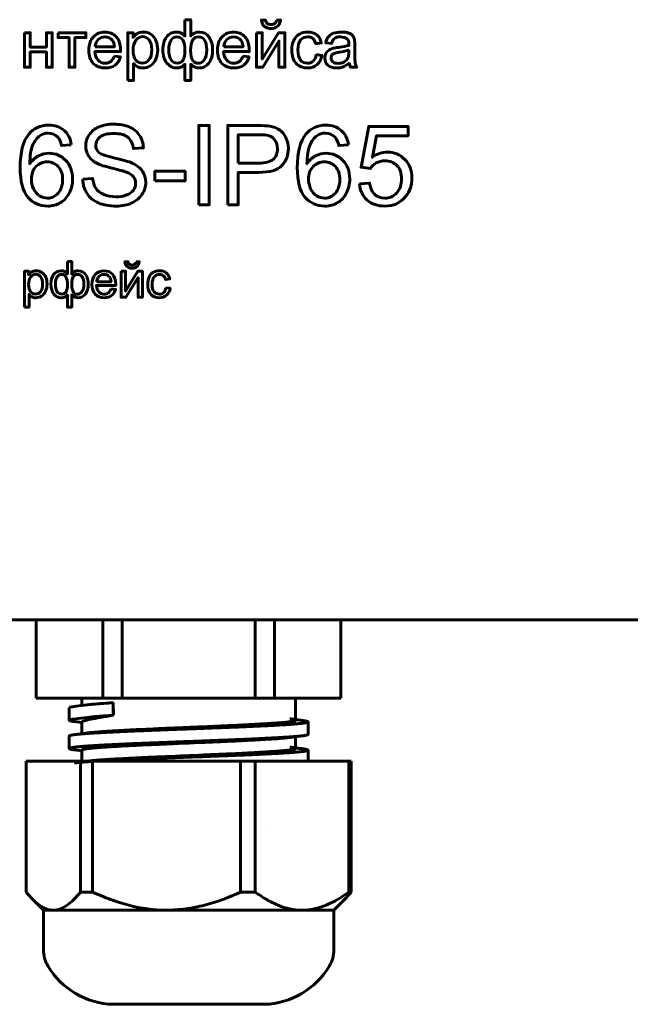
# Model space of a CAD drawing. Header units: millimetres. Extents: x -86 to 78, y -44 to 70.
# Tile 6 of 8: x 0 to 39, y -44 to 18. Entities that reach past the tile are written whole.
import ezdxf

# ---------------------------------------------------------------- set-up
doc = ezdxf.new("R2010")
doc.units = ezdxf.units.MM
doc.linetypes.add('K5LT_BASIC', pattern=[0])

msp = doc.modelspace()

# ---------------------------------------------------------------- linework, layer by layer
at = {"color": 150, "linetype": 'K5LT_BASIC', "lineweight": 60, "true_color": 0x0080ff}
for p, q in [((-55.67, -19.936), (47.33, -19.936)), ((1.13, -24.936), (1.13, -19.936)), ((5.374, -24.936), (5.374, -19.936)), ((6.586, -24.936), (6.586, -19.936)), ((15.073, -24.936), (15.073, -19.936)), ((16.286, -24.936), (16.286, -19.936)), ((20.529, -24.936), (20.529, -19.936)), ((4.03, -24.936), (1.13, -24.936)), ((4.03, -25.388), (4.03, -24.936)), ((5.374, -24.936), (4.03, -24.936)), ((5.374, -24.936), (6.586, -24.936)), ((15.073, -24.936), (6.586, -24.936)), ((15.073, -24.936), (16.286, -24.936)), ((20.529, -24.936), (16.286, -24.936)), ((17.63, -26.336), (17.63, -24.936)), ((3.23, -25.536), (3.23, -25.575)), ((3.23, -25.536), (3.23, -25.575)), ((3.23, -25.536), (3.23, -25.575)), ((3.23, -25.575), (3.23, -26.335)), ((3.23, -25.575), (3.23, -26.335)), ((4.03, -25.388), (4.011, -25.39)), ((4.518, -25.332), (4.03, -25.388)), ((6.019, -25.211), (6.015, -26.009)), ((6.019, -25.211), (6.036, -26.017)), ((6.015, -26.009), (6.036, -26.017)), ((3.563, -26.421), (4.03, -26.482)), ((4.03, -26.482), (4.03, -26.433)), ((4.03, -27.189), (4.03, -26.482)), ((18.43, -26.436), (18.43, -27.236)), ((3.23, -27.336), (3.23, -28.136)), ((4.03, -27.189), (3.563, -27.251)), ((4.397, -27.141), (4.03, -27.189)), ((17.63, -28.136), (17.63, -27.336)), ((3.563, -28.221), (4.03, -28.282)), ((4.03, -28.282), (4.03, -28.236)), ((18.43, -28.236), (18.43, -29.036)), ((4.03, -28.989), (4.03, -28.282)), ((3.935, -28.936), (0.482, -28.936)), ((0.482, -37.281), (0.482, -28.936)), ((3.935, -28.936), (4.715, -28.936)), ((3.935, -37.281), (3.935, -28.936)), ((4.715, -37.281), (4.715, -28.936)), ((14.131, -28.936), (4.715, -28.936)), ((14.131, -28.936), (15.063, -28.936)), ((14.131, -37.281), (14.131, -28.936)), ((21.025, -28.936), (15.063, -28.936)), ((15.063, -37.281), (15.063, -28.936)), ((21.025, -37.281), (21.025, -28.936)), ((21.025, -28.936), (21.177, -28.936)), ((21.177, -37.281), (21.177, -28.936)), ((15.691, -32.957), (15.691, -32.957)), ((1.58, -38.436), (0.905, -37.761)), ((20.08, -38.436), (20.755, -37.761)), ((1.58, -38.436), (1.58, -40.963)), ((2.209, -38.436), (1.58, -38.436)), ((9.423, -38.436), (2.209, -38.436)), ((18.044, -38.436), (9.423, -38.436)), ((20.08, -38.436), (18.044, -38.436)), ((20.08, -38.436), (20.08, -40.963)), ((6.03, -44.436), (15.63, -44.436))]:
    msp.add_line(p, q, dxfattribs=at)
for centre, radius, start, end in [((3.58, -40.963), 2, 180, 210.55775), ((18.08, -40.963), 2, 329.44225, 0), ((6.163, -39.437), 5, 210.55775, 268.47172), ((15.496, -39.437), 5, 271.52828, 329.44225)]:
    msp.add_arc(centre, radius, start, end, dxfattribs=at)
for centre, major_axis, start_param, end_param in [((8.768, -25.239), (-5.538, -0.297), 5.743401, 6.281233), ((8.768, -25.239), (-5.538, -0.297), -1.053414, -0.539784), ((8.81, -26.035), (-5.581, -0.3), 5.234984, 6.281233), ((8.81, -26.035), (-5.581, -0.3), 6.281233, 6.286447), ((8.818, -26.178), (-4.789, -0.257), -0.008787, -0.001961), ((8.818, -26.178), (-4.789, -0.257), 6.281224, 6.288069), ((8.818, -26.178), (-4.789, -0.257), -0.041494, -0.008787)]:
    msp.add_ellipse(centre, major_axis=major_axis, ratio=0.03637, start_param=start_param, end_param=end_param, dxfattribs=at)
for points, knots in [([(10.587, 18.312), (10.587, 18.312), (10.96, 18.312), (10.96, 18.312), (10.96, 17.263), (10.96, 17.263), (11.036, 17.351), (11.121, 17.416), (11.214, 17.46), (11.305, 17.503), (11.405, 17.525), (11.511, 17.525), (11.77, 17.525), (11.976, 17.416), (12.129, 17.2), (12.28, 16.983), (12.357, 16.711), (12.357, 16.382), (12.357, 16.039), (12.275, 15.763), (12.111, 15.552), (11.947, 15.341), (11.743, 15.235), (11.5, 15.235), (11.42, 15.235), (11.339, 15.248), (11.257, 15.272), (11.174, 15.297), (11.075, 15.365), (10.96, 15.475), (10.96, 15.475), (10.96, 14.439), (10.96, 14.439), (10.587, 14.439), (10.587, 14.439), (10.587, 15.475), (10.587, 15.475), (10.513, 15.395), (10.43, 15.335), (10.25, 15.255), (10.152, 15.235), (10.047, 15.235), (9.817, 15.235), (9.616, 15.336), (9.444, 15.537), (9.272, 15.739), (9.186, 16.027), (9.186, 16.403), (9.186, 16.721), (9.263, 16.987), (9.419, 17.202), (9.575, 17.417), (9.784, 17.525), (10.047, 17.525), (10.158, 17.525), (10.258, 17.503), (10.347, 17.46), (10.437, 17.416), (10.516, 17.351), (10.587, 17.263), (10.587, 17.263), (10.587, 18.312), (10.587, 18.312)], [0, 0, 0, 0, 0.045455, 0.045455, 0.090909, 0.090909, 0.090909, 0.136364, 0.136364, 0.136364, 0.181818, 0.181818, 0.181818, 0.227273, 0.227273, 0.227273, 0.272727, 0.272727, 0.272727, 0.318182, 0.318182, 0.318182, 0.363636, 0.363636, 0.363636, 0.409091, 0.409091, 0.409091, 0.454545, 0.454545, 0.454545, 0.5, 0.5, 0.545455, 0.545455, 0.590909, 0.590909, 0.590909, 0.636364, 0.636364, 0.681818, 0.681818, 0.681818, 0.727273, 0.727273, 0.727273, 0.772727, 0.772727, 0.772727, 0.818182, 0.818182, 0.818182, 0.863636, 0.863636, 0.863636, 0.909091, 0.909091, 0.909091, 0.954545, 0.954545, 0.954545, 1, 1, 1, 1]), ([(16.433, 18.291), (16.433, 18.291), (16.687, 18.291), (16.687, 18.291), (16.667, 18.117), (16.603, 17.983), (16.497, 17.89), (16.392, 17.796), (16.251, 17.749), (16.075, 17.749), (15.899, 17.749), (15.758, 17.796), (15.653, 17.888), (15.548, 17.982), (15.484, 18.116), (15.464, 18.291), (15.464, 18.291), (15.718, 18.291), (15.718, 18.291), (15.737, 18.196), (15.776, 18.125), (15.833, 18.078), (15.89, 18.031), (15.968, 18.008), (16.064, 18.008), (16.176, 18.008), (16.261, 18.03), (16.318, 18.076), (16.375, 18.121), (16.414, 18.193), (16.433, 18.291)], [0, 0, 0, 0, 0.1, 0.1, 0.1, 0.2, 0.2, 0.2, 0.3, 0.3, 0.3, 0.4, 0.4, 0.4, 0.5, 0.5, 0.5, 0.6, 0.6, 0.6, 0.7, 0.7, 0.7, 0.8, 0.8, 0.8, 0.9, 0.9, 0.9, 1, 1, 1, 1]), ([(0.371, 17.479), (0.371, 17.479), (0.743, 17.479), (0.743, 17.479), (0.743, 16.564), (0.743, 16.564), (1.776, 16.564), (1.776, 16.564), (1.776, 17.479), (1.776, 17.479), (2.149, 17.479), (2.149, 17.479), (2.149, 15.281), (2.149, 15.281), (1.776, 15.281), (1.776, 15.281), (1.776, 16.255), (1.776, 16.255), (0.743, 16.255), (0.743, 16.255), (0.743, 15.281), (0.743, 15.281), (0.371, 15.281), (0.371, 15.281), (0.371, 17.479), (0.371, 17.479)], [0, 0, 0, 0, 0.083333, 0.083333, 0.166667, 0.166667, 0.25, 0.25, 0.333333, 0.333333, 0.416667, 0.416667, 0.5, 0.5, 0.583333, 0.583333, 0.666667, 0.666667, 0.75, 0.75, 0.833333, 0.833333, 0.916667, 0.916667, 1, 1, 1, 1]), ([(2.513, 17.479), (2.513, 17.479), (4.291, 17.479), (4.291, 17.479), (4.291, 17.17), (4.291, 17.17), (3.589, 17.17), (3.589, 17.17), (3.589, 15.281), (3.589, 15.281), (3.216, 15.281), (3.216, 15.281), (3.216, 17.17), (3.216, 17.17), (2.513, 17.17), (2.513, 17.17), (2.513, 17.479), (2.513, 17.479)], [0, 0, 0, 0, 0.125, 0.125, 0.25, 0.25, 0.375, 0.375, 0.5, 0.5, 0.625, 0.625, 0.75, 0.75, 0.875, 0.875, 1, 1, 1, 1]), ([(6.098, 15.993), (6.098, 15.993), (6.484, 15.942), (6.484, 15.942), (6.424, 15.718), (6.311, 15.544), (5.984, 15.297), (5.775, 15.235), (5.52, 15.235), (5.2, 15.235), (4.946, 15.334), (4.758, 15.531), (4.571, 15.728), (4.477, 16.005), (4.477, 16.362), (4.477, 16.73), (4.572, 17.016), (4.761, 17.22), (4.951, 17.423), (5.197, 17.525), (5.5, 17.525), (5.793, 17.525), (6.032, 17.426), (6.218, 17.226), (6.403, 17.026), (6.496, 16.745), (6.496, 16.384), (6.496, 16.362), (6.496, 16.328), (6.494, 16.285), (6.494, 16.285), (4.858, 16.285), (4.858, 16.285), (4.872, 16.044), (4.94, 15.859), (5.063, 15.732), (5.185, 15.604), (5.338, 15.54), (5.52, 15.54), (5.657, 15.54), (5.773, 15.576), (5.869, 15.648), (5.966, 15.72), (6.042, 15.835), (6.098, 15.993)], [0, 0, 0, 0, 0.066667, 0.066667, 0.066667, 0.133333, 0.133333, 0.2, 0.2, 0.2, 0.266667, 0.266667, 0.266667, 0.333333, 0.333333, 0.333333, 0.4, 0.4, 0.4, 0.466667, 0.466667, 0.466667, 0.533333, 0.533333, 0.533333, 0.6, 0.6, 0.6, 0.666667, 0.666667, 0.666667, 0.733333, 0.733333, 0.733333, 0.8, 0.8, 0.8, 0.866667, 0.866667, 0.866667, 0.933333, 0.933333, 0.933333, 1, 1, 1, 1]), ([(4.879, 16.59), (4.879, 16.59), (6.103, 16.59), (6.103, 16.59), (6.086, 16.774), (6.039, 16.913), (5.962, 17.005), (5.844, 17.148), (5.691, 17.22), (5.502, 17.22), (5.331, 17.22), (5.188, 17.163), (5.072, 17.049), (4.956, 16.935), (4.892, 16.781), (4.879, 16.59)], [0, 0, 0, 0, 0.2, 0.2, 0.2, 0.4, 0.4, 0.4, 0.6, 0.6, 0.6, 0.8, 0.8, 0.8, 1, 1, 1, 1]), ([(6.954, 14.439), (6.954, 14.439), (6.954, 17.479), (6.954, 17.479), (7.293, 17.479), (7.293, 17.479), (7.293, 17.19), (7.293, 17.19), (7.373, 17.301), (7.463, 17.385), (7.564, 17.441), (7.664, 17.497), (7.786, 17.525), (7.929, 17.525), (8.117, 17.525), (8.282, 17.477), (8.425, 17.38), (8.568, 17.285), (8.676, 17.148), (8.75, 16.973), (8.822, 16.798), (8.859, 16.606), (8.859, 16.396), (8.859, 16.173), (8.819, 15.971), (8.738, 15.791), (8.658, 15.612), (8.541, 15.474), (8.387, 15.378), (8.234, 15.283), (8.072, 15.235), (7.903, 15.235), (7.779, 15.235), (7.667, 15.261), (7.569, 15.313), (7.471, 15.365), (7.39, 15.431), (7.327, 15.511), (7.327, 15.511), (7.327, 14.439), (7.327, 14.439), (6.954, 14.439), (6.954, 14.439)], [0, 0, 0, 0, 0.066667, 0.066667, 0.133333, 0.133333, 0.2, 0.2, 0.2, 0.266667, 0.266667, 0.266667, 0.333333, 0.333333, 0.333333, 0.4, 0.4, 0.4, 0.466667, 0.466667, 0.466667, 0.533333, 0.533333, 0.533333, 0.6, 0.6, 0.6, 0.666667, 0.666667, 0.666667, 0.733333, 0.733333, 0.733333, 0.8, 0.8, 0.8, 0.866667, 0.866667, 0.866667, 0.933333, 0.933333, 1, 1, 1, 1]), ([(7.293, 16.367), (7.293, 16.085), (7.35, 15.877), (7.464, 15.742), (7.578, 15.607), (7.716, 15.54), (7.878, 15.54), (8.044, 15.54), (8.185, 15.61), (8.302, 15.749), (8.42, 15.889), (8.478, 16.105), (8.478, 16.398), (8.478, 16.677), (8.421, 16.886), (8.191, 17.164), (8.054, 17.233), (7.895, 17.233), (7.737, 17.233), (7.597, 17.159), (7.476, 17.011), (7.353, 16.863), (7.293, 16.649), (7.293, 16.367)], [0, 0, 0, 0, 0.125, 0.125, 0.125, 0.25, 0.25, 0.25, 0.375, 0.375, 0.375, 0.5, 0.5, 0.5, 0.625, 0.625, 0.75, 0.75, 0.75, 0.875, 0.875, 0.875, 1, 1, 1, 1]), ([(9.567, 16.413), (9.567, 16.103), (9.619, 15.88), (9.723, 15.744), (9.826, 15.608), (9.955, 15.54), (10.109, 15.54), (10.27, 15.54), (10.39, 15.607), (10.47, 15.743), (10.549, 15.878), (10.589, 16.082), (10.589, 16.353), (10.589, 16.642), (10.547, 16.859), (10.464, 17.004), (10.38, 17.148), (10.253, 17.22), (10.084, 17.22), (9.932, 17.22), (9.807, 17.15), (9.711, 17.009), (9.615, 16.868), (9.567, 16.669), (9.567, 16.413)], [0, 0, 0, 0, 0.125, 0.125, 0.125, 0.25, 0.25, 0.25, 0.375, 0.375, 0.375, 0.5, 0.5, 0.5, 0.625, 0.625, 0.625, 0.75, 0.75, 0.75, 0.875, 0.875, 0.875, 1, 1, 1, 1]), ([(10.957, 16.371), (10.957, 16.041), (11.003, 15.819), (11.094, 15.705), (11.184, 15.592), (11.297, 15.535), (11.434, 15.535), (11.585, 15.535), (11.714, 15.605), (11.82, 15.745), (11.927, 15.884), (11.98, 16.101), (11.98, 16.396), (11.98, 16.673), (11.93, 16.88), (11.832, 17.016), (11.734, 17.153), (11.608, 17.22), (11.454, 17.22), (11.289, 17.22), (11.166, 17.15), (11.082, 17.008), (10.999, 16.866), (10.957, 16.654), (10.957, 16.371)], [0, 0, 0, 0, 0.125, 0.125, 0.125, 0.25, 0.25, 0.25, 0.375, 0.375, 0.375, 0.5, 0.5, 0.5, 0.625, 0.625, 0.625, 0.75, 0.75, 0.75, 0.875, 0.875, 0.875, 1, 1, 1, 1]), ([(14.29, 15.993), (14.29, 15.993), (14.676, 15.942), (14.676, 15.942), (14.616, 15.718), (14.504, 15.544), (14.176, 15.297), (13.967, 15.235), (13.713, 15.235), (13.392, 15.235), (13.138, 15.334), (12.951, 15.531), (12.763, 15.728), (12.669, 16.005), (12.669, 16.362), (12.669, 16.73), (12.764, 17.016), (12.953, 17.22), (13.143, 17.423), (13.389, 17.525), (13.692, 17.525), (13.985, 17.525), (14.224, 17.426), (14.41, 17.226), (14.595, 17.026), (14.688, 16.745), (14.688, 16.384), (14.688, 16.362), (14.688, 16.328), (14.686, 16.285), (14.686, 16.285), (13.05, 16.285), (13.05, 16.285), (13.064, 16.044), (13.132, 15.859), (13.255, 15.732), (13.377, 15.604), (13.53, 15.54), (13.713, 15.54), (13.849, 15.54), (13.965, 15.576), (14.061, 15.648), (14.158, 15.72), (14.234, 15.835), (14.29, 15.993)], [0, 0, 0, 0, 0.066667, 0.066667, 0.066667, 0.133333, 0.133333, 0.2, 0.2, 0.2, 0.266667, 0.266667, 0.266667, 0.333333, 0.333333, 0.333333, 0.4, 0.4, 0.4, 0.466667, 0.466667, 0.466667, 0.533333, 0.533333, 0.533333, 0.6, 0.6, 0.6, 0.666667, 0.666667, 0.666667, 0.733333, 0.733333, 0.733333, 0.8, 0.8, 0.8, 0.866667, 0.866667, 0.866667, 0.933333, 0.933333, 0.933333, 1, 1, 1, 1]), ([(13.071, 16.59), (13.071, 16.59), (14.295, 16.59), (14.295, 16.59), (14.278, 16.774), (14.231, 16.913), (14.154, 17.005), (14.036, 17.148), (13.883, 17.22), (13.694, 17.22), (13.524, 17.22), (13.38, 17.163), (13.264, 17.049), (13.148, 16.935), (13.084, 16.781), (13.071, 16.59)], [0, 0, 0, 0, 0.2, 0.2, 0.2, 0.4, 0.4, 0.4, 0.6, 0.6, 0.6, 0.8, 0.8, 0.8, 1, 1, 1, 1]), ([(15.146, 17.479), (15.146, 17.479), (15.519, 17.479), (15.519, 17.479), (15.519, 15.803), (15.519, 15.803), (16.554, 17.479), (16.554, 17.479), (16.954, 17.479), (16.954, 17.479), (16.954, 15.281), (16.954, 15.281), (16.581, 15.281), (16.581, 15.281), (16.581, 16.947), (16.581, 16.947), (15.548, 15.281), (15.548, 15.281), (15.146, 15.281), (15.146, 15.281), (15.146, 17.479), (15.146, 17.479)], [0, 0, 0, 0, 0.1, 0.1, 0.2, 0.2, 0.3, 0.3, 0.4, 0.4, 0.5, 0.5, 0.6, 0.6, 0.7, 0.7, 0.8, 0.8, 0.9, 0.9, 1, 1, 1, 1]), ([(18.946, 16.086), (18.946, 16.086), (19.31, 16.035), (19.31, 16.035), (19.27, 15.785), (19.169, 15.589), (18.84, 15.305), (18.637, 15.235), (18.398, 15.235), (18.098, 15.235), (17.857, 15.333), (17.675, 15.529), (17.492, 15.725), (17.401, 16.006), (17.401, 16.372), (17.401, 16.609), (17.441, 16.815), (17.519, 16.993), (17.597, 17.17), (17.717, 17.304), (17.877, 17.392), (18.038, 17.481), (18.212, 17.525), (18.401, 17.525), (18.639, 17.525), (18.834, 17.465), (18.985, 17.344), (19.137, 17.224), (19.234, 17.052), (19.277, 16.831), (19.277, 16.831), (18.917, 16.776), (18.917, 16.776), (18.882, 16.923), (18.821, 17.034), (18.733, 17.109), (18.646, 17.183), (18.54, 17.22), (18.416, 17.22), (18.228, 17.22), (18.076, 17.153), (17.958, 17.019), (17.841, 16.884), (17.782, 16.673), (17.782, 16.382), (17.782, 16.087), (17.839, 15.873), (17.952, 15.74), (18.065, 15.607), (18.213, 15.54), (18.394, 15.54), (18.541, 15.54), (18.663, 15.584), (18.76, 15.674), (18.858, 15.763), (18.92, 15.9), (18.946, 16.086)], [0, 0, 0, 0, 0.052632, 0.052632, 0.052632, 0.105263, 0.105263, 0.157895, 0.157895, 0.157895, 0.210526, 0.210526, 0.210526, 0.263158, 0.263158, 0.263158, 0.315789, 0.315789, 0.315789, 0.368421, 0.368421, 0.368421, 0.421053, 0.421053, 0.421053, 0.473684, 0.473684, 0.473684, 0.526316, 0.526316, 0.526316, 0.578947, 0.578947, 0.578947, 0.631579, 0.631579, 0.631579, 0.684211, 0.684211, 0.684211, 0.736842, 0.736842, 0.736842, 0.789474, 0.789474, 0.789474, 0.842105, 0.842105, 0.842105, 0.894737, 0.894737, 0.894737, 0.947368, 0.947368, 0.947368, 1, 1, 1, 1]), ([(21.063, 15.557), (20.925, 15.439), (20.791, 15.356), (20.536, 15.259), (20.399, 15.235), (20.252, 15.235), (20.011, 15.235), (19.826, 15.293), (19.696, 15.411), (19.566, 15.528), (19.501, 15.679), (19.501, 15.861), (19.501, 15.969), (19.526, 16.067), (19.574, 16.156), (19.624, 16.245), (19.688, 16.315), (19.767, 16.369), (19.847, 16.422), (19.936, 16.463), (20.035, 16.491), (20.108, 16.51), (20.219, 16.528), (20.367, 16.547), (20.667, 16.582), (20.889, 16.625), (21.031, 16.674), (21.033, 16.725), (21.033, 16.757), (21.033, 16.771), (21.033, 16.922), (20.998, 17.028), (20.928, 17.09), (20.832, 17.174), (20.691, 17.216), (20.503, 17.216), (20.327, 17.216), (20.197, 17.185), (20.114, 17.124), (20.03, 17.062), (19.969, 16.954), (19.929, 16.797), (19.929, 16.797), (19.564, 16.848), (19.564, 16.848), (19.598, 17.004), (19.652, 17.13), (19.804, 17.322), (19.914, 17.395), (20.058, 17.447), (20.202, 17.499), (20.369, 17.525), (20.558, 17.525), (20.746, 17.525), (20.899, 17.503), (21.016, 17.459), (21.134, 17.414), (21.22, 17.359), (21.275, 17.292), (21.33, 17.225), (21.369, 17.141), (21.392, 17.038), (21.404, 16.975), (21.41, 16.86), (21.41, 16.696), (21.41, 16.696), (21.41, 16.202), (21.41, 16.202), (21.41, 15.857), (21.418, 15.639), (21.433, 15.547), (21.448, 15.454), (21.479, 15.366), (21.524, 15.281), (21.524, 15.281), (21.135, 15.281), (21.135, 15.281), (21.098, 15.36), (21.074, 15.451), (21.063, 15.557)], [0, 0, 0, 0, 0.037037, 0.037037, 0.074074, 0.074074, 0.074074, 0.111111, 0.111111, 0.111111, 0.148148, 0.148148, 0.148148, 0.185185, 0.185185, 0.185185, 0.222222, 0.222222, 0.222222, 0.259259, 0.259259, 0.259259, 0.296296, 0.296296, 0.296296, 0.333333, 0.333333, 0.333333, 0.37037, 0.37037, 0.37037, 0.407407, 0.407407, 0.407407, 0.444444, 0.444444, 0.444444, 0.481481, 0.481481, 0.481481, 0.518519, 0.518519, 0.518519, 0.555556, 0.555556, 0.555556, 0.592593, 0.592593, 0.62963, 0.62963, 0.62963, 0.666667, 0.666667, 0.666667, 0.703704, 0.703704, 0.703704, 0.740741, 0.740741, 0.740741, 0.777778, 0.777778, 0.777778, 0.814815, 0.814815, 0.814815, 0.851852, 0.851852, 0.851852, 0.888889, 0.888889, 0.888889, 0.925926, 0.925926, 0.925926, 0.962963, 0.962963, 0.962963, 1, 1, 1, 1]), ([(21.033, 16.382), (20.898, 16.327), (20.695, 16.281), (20.424, 16.242), (20.27, 16.221), (20.161, 16.196), (20.034, 16.141), (19.986, 16.101), (19.951, 16.048), (19.917, 15.995), (19.899, 15.937), (19.899, 15.872), (19.899, 15.774), (19.936, 15.691), (20.087, 15.56), (20.197, 15.527), (20.342, 15.527), (20.485, 15.527), (20.613, 15.558), (20.725, 15.621), (20.837, 15.683), (20.919, 15.768), (20.971, 15.876), (21.012, 15.96), (21.031, 16.084), (21.031, 16.247), (21.031, 16.247), (21.033, 16.382), (21.033, 16.382)], [0, 0, 0, 0, 0.1, 0.1, 0.1, 0.2, 0.2, 0.3, 0.3, 0.3, 0.4, 0.4, 0.4, 0.5, 0.5, 0.6, 0.6, 0.6, 0.7, 0.7, 0.7, 0.8, 0.8, 0.8, 0.9, 0.9, 0.9, 1, 1, 1, 1]), ([(3.355, 10.336), (3.355, 10.336), (2.741, 10.286), (2.741, 10.286), (2.686, 10.53), (2.607, 10.707), (2.505, 10.818), (2.336, 10.996), (2.128, 11.084), (1.881, 11.084), (1.683, 11.084), (1.506, 11.028), (1.355, 10.918), (1.159, 10.776), (1.006, 10.569), (0.892, 10.296), (0.78, 10.022), (0.721, 9.633), (0.716, 9.128), (0.865, 9.355), (1.049, 9.524), (1.265, 9.634), (1.482, 9.744), (1.707, 9.8), (1.945, 9.8), (2.359, 9.8), (2.712, 9.647), (3.003, 9.342), (3.294, 9.038), (3.439, 8.645), (3.439, 8.162), (3.439, 7.844), (3.371, 7.55), (3.235, 7.277), (3.097, 7.004), (2.91, 6.796), (2.67, 6.652), (2.432, 6.507), (2.16, 6.434), (1.857, 6.434), (1.34, 6.434), (0.918, 6.625), (0.591, 7.004), (0.266, 7.384), (0.102, 8.011), (0.102, 8.884), (0.102, 9.86), (0.283, 10.57), (0.644, 11.013), (0.959, 11.399), (1.384, 11.592), (1.919, 11.592), (2.316, 11.592), (2.643, 11.48), (2.897, 11.258), (3.151, 11.036), (3.304, 10.729), (3.355, 10.336)], [0, 0, 0, 0, 0.052632, 0.052632, 0.052632, 0.105263, 0.105263, 0.105263, 0.157895, 0.157895, 0.157895, 0.210526, 0.210526, 0.210526, 0.263158, 0.263158, 0.263158, 0.315789, 0.315789, 0.315789, 0.368421, 0.368421, 0.368421, 0.421053, 0.421053, 0.421053, 0.473684, 0.473684, 0.473684, 0.526316, 0.526316, 0.526316, 0.578947, 0.578947, 0.578947, 0.631579, 0.631579, 0.631579, 0.684211, 0.684211, 0.684211, 0.736842, 0.736842, 0.736842, 0.789474, 0.789474, 0.789474, 0.842105, 0.842105, 0.842105, 0.894737, 0.894737, 0.894737, 0.947368, 0.947368, 0.947368, 1, 1, 1, 1]), ([(4.083, 8.142), (4.083, 8.142), (4.711, 8.198), (4.711, 8.198), (4.74, 7.944), (4.809, 7.736), (4.919, 7.572), (5.028, 7.41), (5.197, 7.278), (5.427, 7.177), (5.656, 7.077), (5.915, 7.027), (6.202, 7.027), (6.457, 7.027), (6.682, 7.064), (6.877, 7.141), (7.072, 7.217), (7.217, 7.322), (7.312, 7.455), (7.407, 7.588), (7.455, 7.732), (7.455, 7.888), (7.455, 8.045), (7.409, 8.183), (7.318, 8.301), (7.226, 8.419), (7.074, 8.518), (6.863, 8.599), (6.727, 8.651), (6.428, 8.733), (5.499, 8.956), (5.174, 9.061), (4.988, 9.16), (4.747, 9.287), (4.568, 9.444), (4.451, 9.631), (4.332, 9.818), (4.273, 10.029), (4.273, 10.261), (4.273, 10.517), (4.346, 10.756), (4.491, 10.977), (4.635, 11.199), (4.846, 11.367), (5.125, 11.482), (5.402, 11.598), (5.711, 11.655), (6.051, 11.655), (6.425, 11.655), (6.756, 11.595), (7.041, 11.474), (7.327, 11.354), (7.547, 11.177), (7.701, 10.941), (7.855, 10.707), (7.937, 10.442), (7.949, 10.145), (7.949, 10.145), (7.307, 10.096), (7.307, 10.096), (7.273, 10.415), (7.157, 10.656), (6.958, 10.818), (6.759, 10.981), (6.465, 11.063), (6.077, 11.063), (5.673, 11.063), (5.377, 10.988), (5.193, 10.84), (5.008, 10.692), (4.915, 10.513), (4.915, 10.304), (4.915, 10.123), (4.981, 9.974), (5.112, 9.856), (5.241, 9.74), (5.576, 9.619), (6.119, 9.496), (6.663, 9.373), (7.035, 9.266), (7.238, 9.174), (7.531, 9.039), (7.748, 8.868), (7.888, 8.66), (8.028, 8.453), (8.097, 8.214), (8.097, 7.944), (8.097, 7.675), (8.021, 7.423), (7.867, 7.186), (7.713, 6.948), (7.493, 6.763), (6.917, 6.5), (6.593, 6.434), (6.232, 6.434), (5.776, 6.434), (5.394, 6.501), (5.086, 6.634), (4.777, 6.767), (4.535, 6.967), (4.36, 7.235), (4.184, 7.502), (4.092, 7.804), (4.083, 8.142)], [0, 0, 0, 0, 0.028571, 0.028571, 0.028571, 0.057143, 0.057143, 0.057143, 0.085714, 0.085714, 0.085714, 0.114286, 0.114286, 0.114286, 0.142857, 0.142857, 0.142857, 0.171429, 0.171429, 0.171429, 0.2, 0.2, 0.2, 0.228571, 0.228571, 0.228571, 0.257143, 0.257143, 0.257143, 0.285714, 0.285714, 0.314286, 0.314286, 0.314286, 0.342857, 0.342857, 0.342857, 0.371429, 0.371429, 0.371429, 0.4, 0.4, 0.4, 0.428571, 0.428571, 0.428571, 0.457143, 0.457143, 0.457143, 0.485714, 0.485714, 0.485714, 0.514286, 0.514286, 0.514286, 0.542857, 0.542857, 0.542857, 0.571429, 0.571429, 0.571429, 0.6, 0.6, 0.6, 0.628571, 0.628571, 0.628571, 0.657143, 0.657143, 0.657143, 0.685714, 0.685714, 0.685714, 0.714286, 0.714286, 0.714286, 0.742857, 0.742857, 0.742857, 0.771429, 0.771429, 0.771429, 0.8, 0.8, 0.8, 0.828571, 0.828571, 0.828571, 0.857143, 0.857143, 0.857143, 0.885714, 0.885714, 0.914286, 0.914286, 0.914286, 0.942857, 0.942857, 0.942857, 0.971429, 0.971429, 0.971429, 1, 1, 1, 1]), ([(11.47, 6.519), (11.47, 6.519), (11.47, 11.571), (11.47, 11.571), (12.14, 11.571), (12.14, 11.571), (12.14, 6.519), (12.14, 6.519), (11.47, 6.519), (11.47, 6.519)], [0, 0, 0, 0, 0.25, 0.25, 0.5, 0.5, 0.75, 0.75, 1, 1, 1, 1]), ([(13.317, 6.519), (13.317, 6.519), (13.317, 11.571), (13.317, 11.571), (15.225, 11.571), (15.225, 11.571), (15.56, 11.571), (15.816, 11.554), (15.994, 11.522), (16.242, 11.481), (16.45, 11.402), (16.618, 11.287), (16.786, 11.171), (16.922, 11.008), (17.024, 10.8), (17.126, 10.592), (17.177, 10.363), (17.177, 10.112), (17.177, 9.684), (17.04, 9.321), (16.766, 9.025), (16.494, 8.727), (15.998, 8.579), (15.283, 8.579), (15.283, 8.579), (13.988, 8.579), (13.988, 8.579), (13.988, 6.519), (13.988, 6.519), (13.317, 6.519), (13.317, 6.519)], [0, 0, 0, 0, 0.090909, 0.090909, 0.181818, 0.181818, 0.181818, 0.272727, 0.272727, 0.272727, 0.363636, 0.363636, 0.363636, 0.454545, 0.454545, 0.454545, 0.545455, 0.545455, 0.545455, 0.636364, 0.636364, 0.636364, 0.727273, 0.727273, 0.727273, 0.818182, 0.818182, 0.909091, 0.909091, 1, 1, 1, 1]), ([(21.001, 10.336), (21.001, 10.336), (20.387, 10.286), (20.387, 10.286), (20.332, 10.53), (20.253, 10.707), (20.151, 10.818), (19.983, 10.996), (19.774, 11.084), (19.527, 11.084), (19.329, 11.084), (19.152, 11.028), (19.001, 10.918), (18.805, 10.776), (18.653, 10.569), (18.538, 10.296), (18.426, 10.022), (18.367, 9.633), (18.362, 9.128), (18.511, 9.355), (18.695, 9.524), (18.911, 9.634), (19.128, 9.744), (19.353, 9.8), (19.591, 9.8), (20.005, 9.8), (20.358, 9.647), (20.649, 9.342), (20.94, 9.038), (21.086, 8.645), (21.086, 8.162), (21.086, 7.844), (21.017, 7.55), (20.881, 7.277), (20.743, 7.004), (20.556, 6.796), (20.317, 6.652), (20.078, 6.507), (19.806, 6.434), (19.503, 6.434), (18.987, 6.434), (18.564, 6.625), (18.237, 7.004), (17.912, 7.384), (17.748, 8.011), (17.748, 8.884), (17.748, 9.86), (17.929, 10.57), (18.29, 11.013), (18.606, 11.399), (19.03, 11.592), (19.565, 11.592), (19.963, 11.592), (20.289, 11.48), (20.543, 11.258), (20.797, 11.036), (20.95, 10.729), (21.001, 10.336)], [0, 0, 0, 0, 0.052632, 0.052632, 0.052632, 0.105263, 0.105263, 0.105263, 0.157895, 0.157895, 0.157895, 0.210526, 0.210526, 0.210526, 0.263158, 0.263158, 0.263158, 0.315789, 0.315789, 0.315789, 0.368421, 0.368421, 0.368421, 0.421053, 0.421053, 0.421053, 0.473684, 0.473684, 0.473684, 0.526316, 0.526316, 0.526316, 0.578947, 0.578947, 0.578947, 0.631579, 0.631579, 0.631579, 0.684211, 0.684211, 0.684211, 0.736842, 0.736842, 0.736842, 0.789474, 0.789474, 0.789474, 0.842105, 0.842105, 0.842105, 0.894737, 0.894737, 0.894737, 0.947368, 0.947368, 0.947368, 1, 1, 1, 1]), ([(21.701, 7.845), (21.701, 7.845), (22.35, 7.895), (22.35, 7.895), (22.398, 7.578), (22.51, 7.341), (22.684, 7.181), (22.858, 7.022), (23.071, 6.942), (23.321, 6.942), (23.623, 6.942), (23.876, 7.055), (24.082, 7.28), (24.286, 7.505), (24.389, 7.804), (24.389, 8.176), (24.389, 8.53), (24.291, 8.808), (24.095, 9.013), (23.898, 9.218), (23.639, 9.32), (23.315, 9.32), (23.114, 9.32), (22.934, 9.274), (22.774, 9.182), (22.615, 9.091), (22.491, 8.972), (22.399, 8.826), (22.399, 8.826), (21.813, 8.911), (21.813, 8.911), (22.3, 11.507), (22.3, 11.507), (24.805, 11.507), (24.805, 11.507), (24.805, 10.914), (24.805, 10.914), (22.795, 10.914), (22.795, 10.914), (22.526, 9.551), (22.526, 9.551), (22.828, 9.764), (23.146, 9.87), (23.477, 9.87), (23.917, 9.87), (24.289, 9.717), (24.893, 9.106), (25.045, 8.713), (25.045, 8.233), (25.045, 7.776), (24.912, 7.381), (24.646, 7.048), (24.323, 6.639), (23.881, 6.434), (23.321, 6.434), (22.862, 6.434), (22.488, 6.563), (22.198, 6.821), (21.908, 7.078), (21.742, 7.42), (21.701, 7.845)], [0, 0, 0, 0, 0.045455, 0.045455, 0.045455, 0.090909, 0.090909, 0.090909, 0.136364, 0.136364, 0.136364, 0.181818, 0.181818, 0.181818, 0.227273, 0.227273, 0.227273, 0.272727, 0.272727, 0.272727, 0.318182, 0.318182, 0.318182, 0.363636, 0.363636, 0.363636, 0.409091, 0.409091, 0.409091, 0.454545, 0.454545, 0.5, 0.5, 0.545455, 0.545455, 0.590909, 0.590909, 0.636364, 0.636364, 0.681818, 0.681818, 0.681818, 0.727273, 0.727273, 0.727273, 0.772727, 0.772727, 0.818182, 0.818182, 0.818182, 0.863636, 0.863636, 0.863636, 0.909091, 0.909091, 0.909091, 0.954545, 0.954545, 0.954545, 1, 1, 1, 1]), ([(13.988, 9.172), (13.988, 9.172), (15.293, 9.172), (15.293, 9.172), (15.726, 9.172), (16.031, 9.252), (16.214, 9.413), (16.395, 9.574), (16.485, 9.8), (16.485, 10.092), (16.485, 10.303), (16.432, 10.484), (16.325, 10.635), (16.218, 10.785), (16.077, 10.885), (15.903, 10.933), (15.79, 10.963), (15.582, 10.978), (15.28, 10.978), (15.28, 10.978), (13.988, 10.978), (13.988, 10.978), (13.988, 9.172), (13.988, 9.172)], [0, 0, 0, 0, 0.125, 0.125, 0.125, 0.25, 0.25, 0.25, 0.375, 0.375, 0.375, 0.5, 0.5, 0.5, 0.625, 0.625, 0.625, 0.75, 0.75, 0.75, 0.875, 0.875, 1, 1, 1, 1]), ([(0.815, 8.156), (0.815, 7.942), (0.861, 7.737), (0.951, 7.542), (1.042, 7.347), (1.169, 7.198), (1.33, 7.096), (1.492, 6.994), (1.664, 6.942), (1.846, 6.942), (2.111, 6.942), (2.336, 7.048), (2.523, 7.26), (2.71, 7.471), (2.804, 7.758), (2.804, 8.122), (2.804, 8.471), (2.712, 8.746), (2.342, 9.148), (2.107, 9.249), (1.821, 9.249), (1.542, 9.249), (1.303, 9.148), (0.912, 8.746), (0.815, 8.483), (0.815, 8.156)], [0, 0, 0, 0, 0.111111, 0.111111, 0.111111, 0.222222, 0.222222, 0.222222, 0.333333, 0.333333, 0.333333, 0.444444, 0.444444, 0.444444, 0.555556, 0.555556, 0.555556, 0.666667, 0.666667, 0.777778, 0.777778, 0.777778, 0.888889, 0.888889, 1, 1, 1, 1]), ([(18.461, 8.156), (18.461, 7.942), (18.507, 7.737), (18.597, 7.542), (18.688, 7.347), (18.815, 7.198), (18.976, 7.096), (19.138, 6.994), (19.31, 6.942), (19.492, 6.942), (19.757, 6.942), (19.983, 7.048), (20.17, 7.26), (20.356, 7.471), (20.451, 7.758), (20.451, 8.122), (20.451, 8.471), (20.358, 8.746), (19.988, 9.148), (19.753, 9.249), (19.467, 9.249), (19.188, 9.249), (18.949, 9.148), (18.558, 8.746), (18.461, 8.483), (18.461, 8.156)], [0, 0, 0, 0, 0.111111, 0.111111, 0.111111, 0.222222, 0.222222, 0.222222, 0.333333, 0.333333, 0.333333, 0.444444, 0.444444, 0.444444, 0.555556, 0.555556, 0.555556, 0.666667, 0.666667, 0.777778, 0.777778, 0.777778, 0.888889, 0.888889, 1, 1, 1, 1]), ([(8.683, 8.036), (8.683, 8.036), (8.683, 8.657), (8.683, 8.657), (10.602, 8.657), (10.602, 8.657), (10.602, 8.036), (10.602, 8.036), (8.683, 8.036), (8.683, 8.036)], [0, 0, 0, 0, 0.25, 0.25, 0.5, 0.5, 0.75, 0.75, 1, 1, 1, 1]), ([(3.109, 2.902), (3.109, 2.902), (3.389, 2.902), (3.389, 2.902), (3.389, 2.114), (3.389, 2.114), (3.446, 2.18), (3.51, 2.23), (3.579, 2.262), (3.648, 2.295), (3.723, 2.311), (3.802, 2.311), (3.997, 2.311), (4.151, 2.23), (4.265, 2.067), (4.379, 1.905), (4.436, 1.7), (4.436, 1.454), (4.436, 1.197), (4.375, 0.989), (4.129, 0.673), (3.977, 0.593), (3.794, 0.593), (3.734, 0.593), (3.673, 0.603), (3.55, 0.64), (3.475, 0.691), (3.389, 0.773), (3.389, 0.773), (3.389, -0.003), (3.389, -0.003), (3.109, -0.003), (3.109, -0.003), (3.109, 0.773), (3.109, 0.773), (3.054, 0.714), (2.992, 0.669), (2.924, 0.638), (2.856, 0.608), (2.783, 0.593), (2.704, 0.593), (2.532, 0.593), (2.381, 0.669), (2.252, 0.82), (2.123, 0.971), (2.058, 1.188), (2.058, 1.469), (2.058, 1.708), (2.117, 1.907), (2.233, 2.069), (2.35, 2.23), (2.507, 2.311), (2.704, 2.311), (2.788, 2.311), (2.862, 2.295), (2.929, 2.262), (2.997, 2.23), (3.056, 2.18), (3.109, 2.114), (3.109, 2.114), (3.109, 2.902), (3.109, 2.902)], [0, 0, 0, 0, 0.045455, 0.045455, 0.090909, 0.090909, 0.090909, 0.136364, 0.136364, 0.136364, 0.181818, 0.181818, 0.181818, 0.227273, 0.227273, 0.227273, 0.272727, 0.272727, 0.272727, 0.318182, 0.318182, 0.363636, 0.363636, 0.363636, 0.409091, 0.409091, 0.454545, 0.454545, 0.454545, 0.5, 0.5, 0.545455, 0.545455, 0.590909, 0.590909, 0.590909, 0.636364, 0.636364, 0.636364, 0.681818, 0.681818, 0.681818, 0.727273, 0.727273, 0.727273, 0.772727, 0.772727, 0.772727, 0.818182, 0.818182, 0.818182, 0.863636, 0.863636, 0.863636, 0.909091, 0.909091, 0.909091, 0.954545, 0.954545, 0.954545, 1, 1, 1, 1]), ([(7.494, 2.886), (7.494, 2.886), (7.684, 2.886), (7.684, 2.886), (7.669, 2.755), (7.621, 2.655), (7.542, 2.585), (7.463, 2.514), (7.357, 2.479), (7.226, 2.479), (7.093, 2.479), (6.987, 2.514), (6.909, 2.584), (6.83, 2.653), (6.782, 2.754), (6.767, 2.886), (6.767, 2.886), (6.957, 2.886), (6.957, 2.886), (6.972, 2.814), (7.001, 2.761), (7.044, 2.726), (7.086, 2.691), (7.145, 2.673), (7.217, 2.673), (7.301, 2.673), (7.365, 2.69), (7.408, 2.724), (7.451, 2.758), (7.48, 2.812), (7.494, 2.886)], [0, 0, 0, 0, 0.1, 0.1, 0.1, 0.2, 0.2, 0.2, 0.3, 0.3, 0.3, 0.4, 0.4, 0.4, 0.5, 0.5, 0.5, 0.6, 0.6, 0.6, 0.7, 0.7, 0.7, 0.8, 0.8, 0.8, 0.9, 0.9, 0.9, 1, 1, 1, 1]), ([(0.385, -0.003), (0.385, -0.003), (0.385, 2.276), (0.385, 2.276), (0.639, 2.276), (0.639, 2.276), (0.639, 2.06), (0.639, 2.06), (0.698, 2.143), (0.766, 2.206), (0.842, 2.248), (0.917, 2.29), (1.008, 2.311), (1.116, 2.311), (1.257, 2.311), (1.38, 2.275), (1.488, 2.203), (1.595, 2.131), (1.676, 2.029), (1.731, 1.897), (1.786, 1.766), (1.813, 1.622), (1.813, 1.464), (1.813, 1.297), (1.783, 1.145), (1.723, 1.01), (1.663, 0.876), (1.575, 0.773), (1.459, 0.701), (1.345, 0.629), (1.223, 0.593), (1.096, 0.593), (1.003, 0.593), (0.92, 0.613), (0.846, 0.652), (0.772, 0.691), (0.712, 0.741), (0.664, 0.8), (0.664, 0.8), (0.664, -0.003), (0.664, -0.003), (0.385, -0.003), (0.385, -0.003)], [0, 0, 0, 0, 0.066667, 0.066667, 0.133333, 0.133333, 0.2, 0.2, 0.2, 0.266667, 0.266667, 0.266667, 0.333333, 0.333333, 0.333333, 0.4, 0.4, 0.4, 0.466667, 0.466667, 0.466667, 0.533333, 0.533333, 0.533333, 0.6, 0.6, 0.6, 0.666667, 0.666667, 0.666667, 0.733333, 0.733333, 0.733333, 0.8, 0.8, 0.8, 0.866667, 0.866667, 0.866667, 0.933333, 0.933333, 1, 1, 1, 1]), ([(0.639, 1.442), (0.639, 1.231), (0.681, 1.075), (0.767, 0.974), (0.852, 0.873), (0.956, 0.822), (1.078, 0.822), (1.202, 0.822), (1.307, 0.874), (1.395, 0.979), (1.484, 1.084), (1.528, 1.246), (1.528, 1.465), (1.528, 1.675), (1.485, 1.832), (1.398, 1.936), (1.312, 2.04), (1.21, 2.092), (1.09, 2.092), (0.971, 2.092), (0.867, 2.036), (0.776, 1.926), (0.684, 1.815), (0.639, 1.654), (0.639, 1.442)], [0, 0, 0, 0, 0.125, 0.125, 0.125, 0.25, 0.25, 0.25, 0.375, 0.375, 0.375, 0.5, 0.5, 0.5, 0.625, 0.625, 0.625, 0.75, 0.75, 0.75, 0.875, 0.875, 0.875, 1, 1, 1, 1]), ([(2.344, 1.477), (2.344, 1.245), (2.383, 1.078), (2.461, 0.975), (2.539, 0.873), (2.635, 0.822), (2.75, 0.822), (2.871, 0.822), (2.962, 0.873), (3.021, 0.974), (3.081, 1.076), (3.111, 1.229), (3.111, 1.432), (3.111, 1.649), (3.08, 1.812), (2.954, 2.029), (2.859, 2.083), (2.732, 2.083), (2.618, 2.083), (2.525, 2.03), (2.452, 1.924), (2.38, 1.818), (2.344, 1.669), (2.344, 1.477)], [0, 0, 0, 0, 0.125, 0.125, 0.125, 0.25, 0.25, 0.25, 0.375, 0.375, 0.375, 0.5, 0.5, 0.5, 0.625, 0.625, 0.75, 0.75, 0.75, 0.875, 0.875, 0.875, 1, 1, 1, 1]), ([(3.387, 1.445), (3.387, 1.198), (3.421, 1.032), (3.489, 0.946), (3.557, 0.861), (3.642, 0.819), (3.744, 0.819), (3.857, 0.819), (3.954, 0.871), (4.034, 0.976), (4.114, 1.08), (4.154, 1.243), (4.154, 1.464), (4.154, 1.672), (4.117, 1.827), (4.043, 1.93), (3.97, 2.032), (3.875, 2.083), (3.76, 2.083), (3.636, 2.083), (3.543, 2.03), (3.481, 1.923), (3.418, 1.817), (3.387, 1.658), (3.387, 1.445)], [0, 0, 0, 0, 0.125, 0.125, 0.125, 0.25, 0.25, 0.25, 0.375, 0.375, 0.375, 0.5, 0.5, 0.5, 0.625, 0.625, 0.625, 0.75, 0.75, 0.75, 0.875, 0.875, 0.875, 1, 1, 1, 1]), ([(5.887, 1.162), (5.887, 1.162), (6.176, 1.124), (6.176, 1.124), (6.131, 0.956), (6.047, 0.825), (5.924, 0.733), (5.801, 0.64), (5.644, 0.593), (5.453, 0.593), (5.213, 0.593), (5.023, 0.668), (4.882, 0.816), (4.741, 0.963), (4.671, 1.171), (4.671, 1.439), (4.671, 1.715), (4.742, 1.93), (4.884, 2.082), (5.026, 2.235), (5.211, 2.311), (5.438, 2.311), (5.658, 2.311), (5.837, 2.236), (5.976, 2.087), (6.115, 1.937), (6.185, 1.726), (6.185, 1.455), (6.185, 1.439), (6.185, 1.414), (6.184, 1.381), (6.184, 1.381), (4.957, 1.381), (4.957, 1.381), (4.967, 1.2), (5.018, 1.062), (5.11, 0.966), (5.202, 0.87), (5.316, 0.822), (5.453, 0.822), (5.556, 0.822), (5.643, 0.849), (5.715, 0.903), (5.787, 0.957), (5.845, 1.043), (5.887, 1.162)], [0, 0, 0, 0, 0.066667, 0.066667, 0.066667, 0.133333, 0.133333, 0.133333, 0.2, 0.2, 0.2, 0.266667, 0.266667, 0.266667, 0.333333, 0.333333, 0.333333, 0.4, 0.4, 0.4, 0.466667, 0.466667, 0.466667, 0.533333, 0.533333, 0.533333, 0.6, 0.6, 0.6, 0.666667, 0.666667, 0.666667, 0.733333, 0.733333, 0.733333, 0.8, 0.8, 0.8, 0.866667, 0.866667, 0.866667, 0.933333, 0.933333, 0.933333, 1, 1, 1, 1]), ([(4.972, 1.609), (4.972, 1.609), (5.89, 1.609), (5.89, 1.609), (5.878, 1.748), (5.842, 1.852), (5.785, 1.921), (5.696, 2.029), (5.581, 2.083), (5.44, 2.083), (5.312, 2.083), (5.204, 2.04), (5.117, 1.954), (5.03, 1.868), (4.982, 1.753), (4.972, 1.609)], [0, 0, 0, 0, 0.2, 0.2, 0.2, 0.4, 0.4, 0.4, 0.6, 0.6, 0.6, 0.8, 0.8, 0.8, 1, 1, 1, 1]), ([(6.529, 2.276), (6.529, 2.276), (6.808, 2.276), (6.808, 2.276), (6.808, 1.019), (6.808, 1.019), (7.584, 2.276), (7.584, 2.276), (7.884, 2.276), (7.884, 2.276), (7.884, 0.628), (7.884, 0.628), (7.605, 0.628), (7.605, 0.628), (7.605, 1.877), (7.605, 1.877), (6.83, 0.628), (6.83, 0.628), (6.529, 0.628), (6.529, 0.628), (6.529, 2.276), (6.529, 2.276)], [0, 0, 0, 0, 0.1, 0.1, 0.2, 0.2, 0.3, 0.3, 0.4, 0.4, 0.5, 0.5, 0.6, 0.6, 0.7, 0.7, 0.8, 0.8, 0.9, 0.9, 1, 1, 1, 1]), ([(9.379, 1.232), (9.379, 1.232), (9.652, 1.194), (9.652, 1.194), (9.622, 1.006), (9.546, 0.859), (9.422, 0.753), (9.299, 0.646), (9.147, 0.593), (8.968, 0.593), (8.743, 0.593), (8.562, 0.667), (8.425, 0.814), (8.288, 0.961), (8.22, 1.172), (8.22, 1.446), (8.22, 1.624), (8.25, 1.779), (8.308, 1.912), (8.367, 2.045), (8.456, 2.145), (8.577, 2.211), (8.697, 2.278), (8.828, 2.311), (8.97, 2.311), (9.148, 2.311), (9.295, 2.266), (9.408, 2.176), (9.522, 2.085), (9.595, 1.957), (9.626, 1.79), (9.626, 1.79), (9.357, 1.749), (9.357, 1.749), (9.331, 1.86), (9.285, 1.943), (9.219, 1.999), (9.153, 2.054), (9.074, 2.083), (8.981, 2.083), (8.84, 2.083), (8.726, 2.032), (8.637, 1.932), (8.55, 1.831), (8.506, 1.672), (8.506, 1.454), (8.506, 1.233), (8.548, 1.072), (8.633, 0.972), (8.718, 0.872), (8.828, 0.822), (8.964, 0.822), (9.075, 0.822), (9.166, 0.855), (9.239, 0.923), (9.313, 0.989), (9.359, 1.092), (9.379, 1.232)], [0, 0, 0, 0, 0.052632, 0.052632, 0.052632, 0.105263, 0.105263, 0.105263, 0.157895, 0.157895, 0.157895, 0.210526, 0.210526, 0.210526, 0.263158, 0.263158, 0.263158, 0.315789, 0.315789, 0.315789, 0.368421, 0.368421, 0.368421, 0.421053, 0.421053, 0.421053, 0.473684, 0.473684, 0.473684, 0.526316, 0.526316, 0.526316, 0.578947, 0.578947, 0.578947, 0.631579, 0.631579, 0.631579, 0.684211, 0.684211, 0.684211, 0.736842, 0.736842, 0.736842, 0.789474, 0.789474, 0.789474, 0.842105, 0.842105, 0.842105, 0.894737, 0.894737, 0.894737, 0.947368, 0.947368, 0.947368, 1, 1, 1, 1]), ([(4.518, -25.332), (4.528, -25.331), (4.537, -25.33), (4.716, -25.31), (4.924, -25.291), (5.42, -25.251), (5.703, -25.231), (6.019, -25.211)], [0.4857475, 0.4857475, 0.4857475, 0.4857475, 0.5, 0.5, 0.75, 0.75, 1, 1, 1, 1]), ([(6.036, -26.017), (5.731, -26.064), (5.458, -26.109), (4.975, -26.193), (4.766, -26.233), (4.426, -26.303), (4.293, -26.334), (4.103, -26.388), (4.047, -26.41), (4.033, -26.427)], [0, 0, 0, 0, 0.25, 0.25, 0.5, 0.5, 0.75, 0.75, 1, 1, 1, 1]), ([(17.63, -26.336), (17.63, -26.344), (17.611, -26.36), (17.54, -26.383), (17.438, -26.405), (17.299, -26.426), (17.181, -26.441), (17.116, -26.448)], [0, 0, 0, 0, 1.926214, 3.421227, 4.949277, 6.483416, 8, 8, 8, 8]), ([(17.263, -26.241), (17.291, -26.245), (17.319, -26.249), (17.397, -26.259), (17.447, -26.265), (17.552, -26.279), (17.608, -26.287), (17.719, -26.301), (17.774, -26.308), (17.886, -26.323), (17.941, -26.33), (18.028, -26.342), (18.06, -26.346), (18.093, -26.35), (18.095, -26.35), (18.096, -26.351)], [0, 0, 0, 0, 1.838936, 1.838936, 5.057075, 5.057075, 8.657075, 8.657075, 12.257075, 12.257075, 15.857075, 15.857075, 17.912169, 17.912169, 18, 18, 18, 18]), ([(17.116, -26.448), (16.987, -26.462), (16.772, -26.483), (16.487, -26.505), (16.349, -26.514), (16.124, -26.53), (15.746, -26.554), (15.246, -26.583), (14.808, -26.607), (14.332, -26.631), (13.734, -26.66), (13.19, -26.685), (12.362, -26.72), (11.432, -26.76), (10.168, -26.814), (9.41, -26.846), (8.861, -26.87), (8.377, -26.891), (7.686, -26.922), (6.902, -26.961), (6.256, -26.997), (5.754, -27.027), (5.445, -27.048), (5.089, -27.072), (4.733, -27.102), (4.489, -27.129), (4.397, -27.141)], [0, 0, 0, 0, 1.66168, 2.350207, 2.594698, 2.842701, 4.214495, 5.452155, 6.1927, 6.934102, 8.275473, 9.533806, 9.812516, 12.558903, 14.147759, 16.020814, 16.330514, 16.953881, 18.522889, 20.028261, 21.464707, 22.603075, 23.557579, 23.870362, 25.599079, 27, 27, 27, 27]), ([(17.263, -27.43), (17.168, -27.443), (16.96, -27.466), (16.661, -27.491), (16.415, -27.51), (16.141, -27.529), (15.743, -27.554), (15.254, -27.583), (14.69, -27.613), (14.033, -27.646), (13.454, -27.673), (13.038, -27.691), (12.68, -27.706), (11.507, -27.757), (10.215, -27.812), (9.112, -27.859), (8.822, -27.872), (8.393, -27.89), (7.838, -27.915), (7.25, -27.944), (6.757, -27.969), (6.266, -27.996), (5.783, -28.025), (5.464, -28.046), (5.162, -28.067), (4.862, -28.091), (4.527, -28.124), (4.292, -28.154), (4.124, -28.186), (4.044, -28.212), (4.03, -28.229), (4.03, -28.236)], [0, 0, 0, 0, 1.469935, 2.709327, 3.046373, 3.718345, 5.053852, 6.085959, 7.074615, 8.639305, 9.949506, 10.258779, 10.863274, 11.840341, 16.324179, 17.224391, 17.532377, 17.841852, 19.487307, 20.546418, 21.239219, 22.476007, 23.707163, 24.678956, 25.001418, 26.281649, 27.519376, 28.880127, 29.866986, 31.203376, 32, 32, 32, 32]), ([(18.096, -27.321), (18.068, -27.324), (18.04, -27.328), (17.964, -27.338), (17.915, -27.344), (17.811, -27.358), (17.756, -27.365), (17.644, -27.38), (17.589, -27.387), (17.478, -27.402), (17.422, -27.409), (17.333, -27.421), (17.3, -27.425), (17.265, -27.43), (17.264, -27.43), (17.263, -27.43)], [0, 0, 0, 0, 1.800049, 1.800049, 4.950134, 4.950134, 8.550134, 8.550134, 12.150134, 12.150134, 15.750134, 15.750134, 17.912147, 17.912147, 18, 18, 18, 18]), ([(17.63, -28.136), (17.63, -28.148), (17.594, -28.17), (17.45, -28.203), (17.252, -28.233), (16.989, -28.263), (16.698, -28.289), (16.423, -28.309), (16.194, -28.325), (15.96, -28.34), (15.581, -28.364), (15.076, -28.393), (14.396, -28.428), (13.79, -28.458), (13.33, -28.478), (13.04, -28.491), (12.644, -28.508), (11.525, -28.556), (10.238, -28.611), (9.168, -28.657), (8.822, -28.672), (8.393, -28.69), (7.838, -28.715), (7.124, -28.75), (6.501, -28.783), (5.981, -28.813), (5.644, -28.835), (5.449, -28.847), (5.311, -28.857), (5.042, -28.876), (4.71, -28.904), (4.485, -28.929), (4.397, -28.941)], [0, 0, 0, 0, 1.534548, 2.802551, 4.045173, 5.10306, 6.377526, 7.251425, 7.694907, 8.372686, 9.172132, 10.58088, 11.869617, 13.47664, 14.130085, 14.450082, 15.075135, 16.283361, 20.405309, 21.636928, 21.954539, 22.273688, 23.970573, 25.062794, 26.528346, 27.946345, 28.737159, 29.151487, 29.554418, 29.935138, 31.591801, 33, 33, 33, 33]), ([(17.263, -28.041), (17.291, -28.045), (17.319, -28.049), (17.397, -28.059), (17.447, -28.065), (17.552, -28.079), (17.608, -28.087), (17.719, -28.101), (17.774, -28.108), (17.886, -28.123), (17.941, -28.13), (18.028, -28.142), (18.06, -28.146), (18.093, -28.15), (18.095, -28.15), (18.096, -28.151)], [0, 0, 0, 0, 1.838936, 1.838936, 5.057075, 5.057075, 8.657075, 8.657075, 12.257075, 12.257075, 15.857075, 15.857075, 17.912169, 17.912169, 18, 18, 18, 18]), ([(3.935, -37.281), (3.8, -37.452), (3.662, -37.61), (3.38, -37.894), (3.237, -38.018), (2.805, -38.322), (2.51, -38.436), (2.209, -38.436)], [0, 0, 0, 0, 0.25, 0.25, 0.5, 0.5, 1, 1, 1, 1]), ([(9.423, -38.436), (8.606, -38.436), (7.807, -38.324), (6.628, -38.021), (6.238, -37.897), (5.467, -37.613), (5.088, -37.454), (4.715, -37.281)], [0, 0, 0, 0, 0.5, 0.5, 0.75, 0.75, 1, 1, 1, 1]), ([(14.131, -37.281), (13.385, -37.626), (12.625, -37.915), (11.451, -38.219), (11.054, -38.298), (10.246, -38.407), (9.831, -38.436), (9.423, -38.436)], [0, 0, 0, 0, 0.5, 0.5, 0.75, 0.75, 1, 1, 1, 1]), ([(18.044, -38.436), (17.527, -38.436), (17.021, -38.324), (16.274, -38.021), (16.027, -37.897), (15.539, -37.613), (15.299, -37.454), (15.063, -37.281)], [0, 0, 0, 0, 0.5, 0.5, 0.75, 0.75, 1, 1, 1, 1]), ([(21.025, -37.281), (20.553, -37.626), (20.072, -37.915), (19.328, -38.219), (19.077, -38.298), (18.565, -38.407), (18.302, -38.436), (18.044, -38.436)], [0, 0, 0, 0, 0.5, 0.5, 0.75, 0.75, 1, 1, 1, 1]), ([(20.755, -37.761), (20.758, -37.758), (20.76, -37.755), (20.904, -37.61), (21.042, -37.452), (21.177, -37.281)], [0.7448761, 0.7448761, 0.7448761, 0.7448761, 0.75, 0.75, 1, 1, 1, 1]), ([(2.209, -38.436), (1.907, -38.436), (1.612, -38.322), (1.183, -38.02), (1.043, -37.899), (0.905, -37.76)], [0, 0, 0, 0, 0.5, 0.5, 0.7452736, 0.7452736, 0.7452736, 0.7452736])]:
    msp.add_open_spline(points, degree=3, knots=knots, dxfattribs=at)
for points, weights in [([(3.23, -26.336), (3.23, -26.377), (3.563, -26.421)], [1, 0.976820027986, 0.975596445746]), ([(18.096, -26.351), (18.43, -26.394), (18.43, -26.436)], [0.975596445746, 0.976820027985, 1]), ([(3.563, -27.251), (3.23, -27.294), (3.23, -27.336)], [0.975596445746, 0.976820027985, 1]), ([(18.43, -27.236), (18.43, -27.277), (18.096, -27.321)], [1, 0.97682002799, 0.975596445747]), ([(3.23, -28.136), (3.23, -28.177), (3.563, -28.221)], [1, 0.976820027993, 0.975596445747]), ([(18.096, -28.151), (18.43, -28.194), (18.43, -28.236)], [0.975596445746, 0.976820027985, 1])]:
    msp.add_rational_spline(points, weights, degree=2, dxfattribs=at)
for points, weights, knots in [([(18.43, -26.436), (18.43, -26.526), (16.978, -26.616), (15.527, -26.706), (13.178, -26.796), (10.83, -26.886), (8.481, -26.976), (6.133, -27.066), (4.681, -27.156), (3.935, -27.202), (3.563, -27.251)], [1, 0.951056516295, 1, 0.951056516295, 1, 0.951056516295, 1, 0.951056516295, 1, 0.97423648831, 0.975596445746], [0.1428571, 0.1428571, 0.1428571, 0.1714286, 0.1714286, 0.2, 0.2, 0.2285714, 0.2285714, 0.2571429, 0.2571429, 0.2721827, 0.2721827, 0.2721827]), ([(18.096, -27.321), (17.724, -27.369), (16.978, -27.416), (15.527, -27.506), (13.178, -27.596), (10.83, -27.686), (8.481, -27.776), (6.133, -27.866), (4.681, -27.956), (3.23, -28.046), (3.23, -28.136)], [0.975596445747, 0.974236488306, 1, 0.951056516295, 1, 0.951056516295, 1, 0.951056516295, 1, 0.951056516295, 1], [0.1563888, 0.1563888, 0.1563888, 0.1714286, 0.1714286, 0.2, 0.2, 0.2285714, 0.2285714, 0.2571429, 0.2571429, 0.2857143, 0.2857143, 0.2857143]), ([(18.43, -28.236), (18.43, -28.326), (16.978, -28.416), (15.527, -28.506), (13.178, -28.596), (10.83, -28.686), (8.481, -28.776), (6.133, -28.866), (4.681, -28.956), (3.935, -29.002), (3.563, -29.051)], [1, 0.951056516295, 1, 0.951056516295, 1, 0.951056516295, 1, 0.951056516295, 1, 0.97423648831, 0.975596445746], [0.4285714, 0.4285714, 0.4285714, 0.4571429, 0.4571429, 0.4857143, 0.4857143, 0.5142857, 0.5142857, 0.5428571, 0.5428571, 0.5578969, 0.5578969, 0.5578969])]:
    msp.add_rational_spline(points, weights, degree=2, knots=knots, dxfattribs=at)
for points in [[(0.905, -37.76), (0.761, -37.617), (0.62, -37.455), (0.482, -37.281)], [(4.715, -37.281), (4.455, -37.297), (4.195, -37.297), (3.935, -37.281)], [(15.063, -37.281), (14.753, -37.297), (14.44, -37.297), (14.131, -37.281)], [(21.177, -37.281), (21.126, -37.297), (21.076, -37.297), (21.025, -37.281)]]:
    msp.add_open_spline(points, degree=3, dxfattribs=at)

doc.saveas('drawing.dxf')
